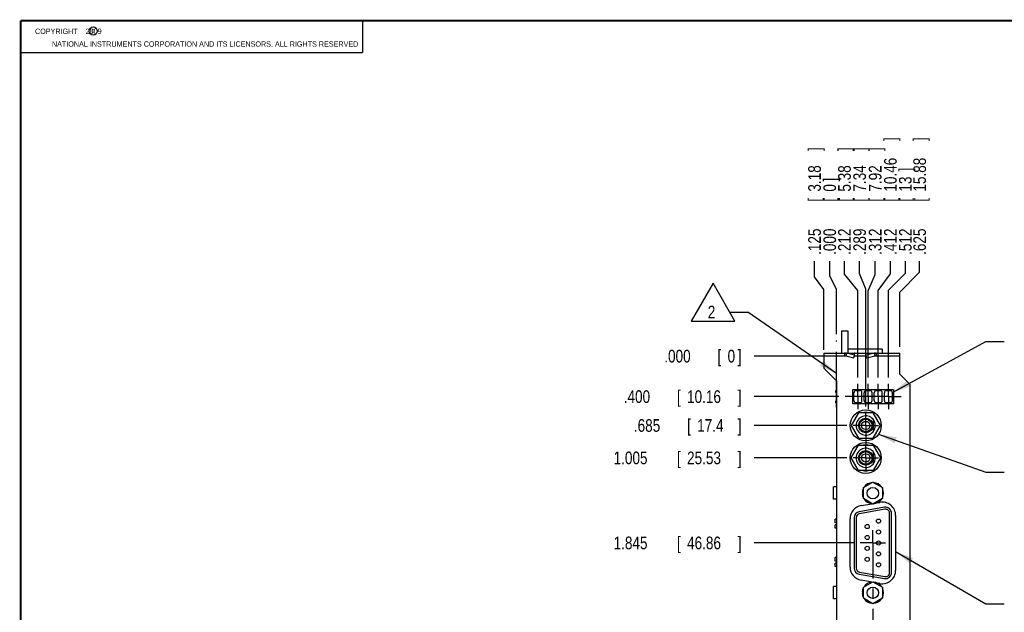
# Model space of a CAD drawing. Header units: inches. Extents: x 0.2 to 16.8, y 0.1 to 10.8.
# Tile 2 of 10: x 0.2 to 10, y 4.9 to 10.8. Entities that reach past the tile are written whole.
import ezdxf

# ---------------------------------------------------------------- set-up
doc = ezdxf.new("R2010")
doc.units = ezdxf.units.IN
doc.header["$LTSCALE"] = 0.935
doc.header["$MEASUREMENT"] = 0
doc.linetypes.add('CENTER', pattern=[0.6, 0.375, -0.075, 0.075, -0.075])
doc.layers.get('0').update_dxf_attribs({"linetype": 'CONTINUOUS'})
for name, color, linetype in [('DEFAULT_1', 7, 'CENTER'), ('DETAIL', 7, 'CONTINUOUS'), ('DIMENSIONS', 7, 'CONTINUOUS')]:
    doc.layers.add(name, color=color, linetype=linetype)
doc.styles.get("Standard").update_dxf_attribs({"font": 'txt', "width": 0.8})
doc.dimstyles.new('DIMSTYLE_1', dxfattribs={"dimtxt": 0.125, "dimasz": 0.18, "dimexe": 0.18, "dimexo": 0.0625, "dimgap": 0.09, "dimtad": 0, "dimtih": 1, "dimtoh": 1, "dimdec": 3, "dimzin": 4, "dimdsep": 46, "dimtxsty": 'STANDARD', "dimblk": '_FILLED', "dimblk1": '_FILLED', "dimblk2": '_FILLED', "dimcen": 0.09, "dimadec": 0, "dimazin": 0, "dimtp": 0.01, "dimtm": 0.01, "dimtfac": 1, "dimtdec": 3, "dimtofl": 0, "dimtmove": 0, "dimatfit": 3, "dimldrblk": '_FILLED', "dimfxl": 1, "dimtolj": 1, "dimtzin": 4, "dimarcsym": 0})

# ---------------------------------------------------------------- blocks, each defined once
blk = doc.blocks.new('*D0')
at = {"layer": 'DIMENSIONS', "color": 2, "linetype": 'CONTINUOUS'}
blk.add_line((8.4777, 2.72), (7.4897, 2.72), dxfattribs=at)
at = {"layer": 'DIMENSIONS', "color": 2, "linetype": 'CONTINUOUS', "width": 0.8}
for s, p in [('4.725', (6.0022, 2.6575)), ('[', (6.6272, 2.6575)), ('120.02', (6.7272, 2.6575)), (']', (7.3272, 2.6575))]:
    blk.add_text(s, height=0.125, dxfattribs=at).set_placement(p)
blk = doc.blocks.new('_FILLED')
at = {"color": 0, "linetype": 'BYBLOCK'}
blk.add_solid([(0, 0), (-1, 0.174), (-1, -0.174)], dxfattribs=at)
blk = doc.blocks.new('*D1')
at = {"layer": 'DIMENSIONS', "color": 2, "linetype": 'CONTINUOUS'}
blk.add_line((8.1947, 7.4451), (7.4897, 7.4451), dxfattribs=at)
at = {"layer": 'DIMENSIONS', "color": 2, "linetype": 'CONTINUOUS', "width": 0.8}
for s, p in [('.000', (6.6022, 7.3826)), ('[', (7.1272, 7.3826)), ('0', (7.2272, 7.3826)), (']', (7.3272, 7.3826))]:
    blk.add_text(s, height=0.125, dxfattribs=at).set_placement(p)
blk = doc.blocks.new('*D2')
at = {"layer": 'DIMENSIONS', "color": 2, "linetype": 'CONTINUOUS'}
for p, q in [((8.0855, 8.227), (8.0855, 8.3826)), ((8.1772, 8.1042), (8.0855, 8.227)), ((8.1772, 7.5076), (8.1772, 8.1042))]:
    blk.add_line(p, q, dxfattribs=at)
at = {"layer": 'DIMENSIONS', "color": 2, "linetype": 'CONTINUOUS', "width": 0.8}
for s, p in [(']', (8.148, 9.4701)), ('3.18', (8.148, 9.0701)), ('[', (8.148, 8.9701)), ('.125', (8.148, 8.4451))]:
    blk.add_text(s, height=0.125, rotation=90, dxfattribs=at).set_placement(p)
blk = doc.blocks.new('*D3')
at = {"layer": 'DIMENSIONS', "color": 2, "linetype": 'CONTINUOUS'}
for p, q in [((8.2351, 8.2385), (8.2351, 8.3826)), ((8.3022, 8.1042), (8.2351, 8.2385)), ((8.3022, 7.6626), (8.3022, 8.1042))]:
    blk.add_line(p, q, dxfattribs=at)
at = {"layer": 'DIMENSIONS', "color": 2, "linetype": 'CONTINUOUS', "width": 0.8}
for s, p in [(']', (8.2976, 9.1701)), ('0', (8.2976, 9.0701)), ('[', (8.2976, 8.9701)), ('.000', (8.2976, 8.4451))]:
    blk.add_text(s, height=0.125, rotation=90, dxfattribs=at).set_placement(p)
blk = doc.blocks.new('*D6')
at = {"layer": 'DIMENSIONS', "color": 2, "linetype": 'CONTINUOUS'}
for p, q in [((8.3809, 8.2538), (8.3809, 8.3826)), ((8.5142, 8.0927), (8.3809, 8.2538)), ((8.5142, 7.2327), (8.5142, 8.0927))]:
    blk.add_line(p, q, dxfattribs=at)
at = {"layer": 'DIMENSIONS', "color": 2, "linetype": 'CONTINUOUS', "width": 0.8}
for s, p in [(']', (8.4434, 9.4701)), ('5.38', (8.4434, 9.0701)), ('[', (8.4434, 8.9701)), ('.212', (8.4434, 8.4451))]:
    blk.add_text(s, height=0.125, rotation=90, dxfattribs=at).set_placement(p)
blk = doc.blocks.new('*D7')
at = {"layer": 'DIMENSIONS', "color": 2, "linetype": 'CONTINUOUS'}
for p, q in [((8.684, 8.25), (8.684, 8.3826)), ((8.6142, 8.0889), (8.684, 8.25)), ((8.6142, 7.2327), (8.6142, 8.0889))]:
    blk.add_line(p, q, dxfattribs=at)
at = {"layer": 'DIMENSIONS', "color": 2, "linetype": 'CONTINUOUS', "width": 0.8}
for s, p in [(']', (8.7465, 9.4701)), ('7.92', (8.7465, 9.0701)), ('[', (8.7465, 8.9701)), ('.312', (8.7465, 8.4451))]:
    blk.add_text(s, height=0.125, rotation=90, dxfattribs=at).set_placement(p)
blk = doc.blocks.new('*D8')
at = {"layer": 'DIMENSIONS', "color": 2, "linetype": 'CONTINUOUS'}
for p, q in [((8.8337, 8.2577), (8.8337, 8.3826)), ((8.7142, 8.0927), (8.8337, 8.2577)), ((8.7142, 7.2327), (8.7142, 8.0927))]:
    blk.add_line(p, q, dxfattribs=at)
at = {"layer": 'DIMENSIONS', "color": 2, "linetype": 'CONTINUOUS', "width": 0.8}
for s, p in [(']', (8.8962, 9.5701)), ('10.46', (8.8962, 9.0701)), ('[', (8.8962, 8.9701)), ('.412', (8.8962, 8.4451))]:
    blk.add_text(s, height=0.125, rotation=90, dxfattribs=at).set_placement(p)
blk = doc.blocks.new('*D9')
at = {"layer": 'DIMENSIONS', "color": 2, "linetype": 'CONTINUOUS'}
for p, q in [((8.9817, 8.2654), (8.9817, 8.3826)), ((8.8142, 8.0965), (8.9817, 8.2654)), ((8.8142, 7.2327), (8.8142, 8.0965))]:
    blk.add_line(p, q, dxfattribs=at)
at = {"layer": 'DIMENSIONS', "color": 2, "linetype": 'CONTINUOUS', "width": 0.8}
for s, p in [(']', (9.0442, 9.2701)), ('13', (9.0442, 9.0701)), ('[', (9.0442, 8.9701)), ('.512', (9.0442, 8.4451))]:
    blk.add_text(s, height=0.125, rotation=90, dxfattribs=at).set_placement(p)
blk = doc.blocks.new('*D10')
at = {"layer": 'DIMENSIONS', "color": 2, "linetype": 'CONTINUOUS'}
for p, q in [((8.5306, 8.2615), (8.5306, 8.3826)), ((8.5912, 8.108), (8.5306, 8.2615)), ((8.5912, 6.9477), (8.5912, 8.108))]:
    blk.add_line(p, q, dxfattribs=at)
at = {"layer": 'DIMENSIONS', "color": 2, "linetype": 'CONTINUOUS', "width": 0.8}
for s, p in [(']', (8.5931, 9.4701)), ('7.34', (8.5931, 9.0701)), ('[', (8.5931, 8.9701)), ('.289', (8.5931, 8.4451))]:
    blk.add_text(s, height=0.125, rotation=90, dxfattribs=at).set_placement(p)
blk = doc.blocks.new('*D11')
at = {"layer": 'DIMENSIONS', "color": 2, "linetype": 'CONTINUOUS'}
for p, q in [((9.1229, 8.2748), (9.1229, 8.3826)), ((8.9272, 8.0783), (9.1229, 8.2748)), ((8.9272, 7.5376), (8.9272, 8.0783))]:
    blk.add_line(p, q, dxfattribs=at)
at = {"layer": 'DIMENSIONS', "color": 2, "linetype": 'CONTINUOUS', "width": 0.8}
for s, p in [(']', (9.1854, 9.5701)), ('15.88', (9.1854, 9.0701)), ('[', (9.1854, 8.9701)), ('.625', (9.1854, 8.4451))]:
    blk.add_text(s, height=0.125, rotation=90, dxfattribs=at).set_placement(p)
blk = doc.blocks.new('*D16')
at = {"layer": 'DIMENSIONS', "color": 2, "linetype": 'CONTINUOUS'}
blk.add_line((8.3266, 7.0451), (7.4897, 7.0451), dxfattribs=at)
at = {"layer": 'DIMENSIONS', "color": 2, "linetype": 'CONTINUOUS', "width": 0.8}
for s, p in [('.400', (6.2022, 6.9826)), ('[', (6.7272, 6.9826)), ('10.16', (6.8272, 6.9826)), (']', (7.3272, 6.9826))]:
    blk.add_text(s, height=0.125, dxfattribs=at).set_placement(p)
blk = doc.blocks.new('*D17')
at = {"layer": 'DIMENSIONS', "color": 2, "linetype": 'CONTINUOUS'}
blk.add_line((8.4036, 6.7601), (7.4897, 6.7601), dxfattribs=at)
at = {"layer": 'DIMENSIONS', "color": 2, "linetype": 'CONTINUOUS', "width": 0.8}
for s, p in [('.685', (6.3022, 6.6976)), ('[', (6.8272, 6.6976)), ('17.4', (6.9272, 6.6976)), (']', (7.3272, 6.6976))]:
    blk.add_text(s, height=0.125, dxfattribs=at).set_placement(p)
blk = doc.blocks.new('*D18')
at = {"layer": 'DIMENSIONS', "color": 2, "linetype": 'CONTINUOUS'}
blk.add_line((8.4036, 6.4401), (7.4897, 6.4401), dxfattribs=at)
at = {"layer": 'DIMENSIONS', "color": 2, "linetype": 'CONTINUOUS', "width": 0.8}
for s, p in [('[', (6.7272, 6.3776)), (']', (7.3272, 6.3776)), ('1.005', (6.1022, 6.3776)), ('25.53', (6.8272, 6.3776))]:
    blk.add_text(s, height=0.125, dxfattribs=at).set_placement(p)
blk = doc.blocks.new('*D19')
at = {"layer": 'DIMENSIONS', "color": 2, "linetype": 'CONTINUOUS'}
blk.add_line((8.4736, 5.6001), (7.4897, 5.6001), dxfattribs=at)
at = {"layer": 'DIMENSIONS', "color": 2, "linetype": 'CONTINUOUS', "width": 0.8}
for s, p in [('1.845', (6.1022, 5.5376)), ('[', (6.7272, 5.5376)), ('46.86', (6.8272, 5.5376)), (']', (7.3272, 5.5376))]:
    blk.add_text(s, height=0.125, dxfattribs=at).set_placement(p)
blk = doc.blocks.new('*D20')
at = {"layer": 'DIMENSIONS', "color": 2, "linetype": 'CONTINUOUS'}
blk.add_line((8.4736, 4.2301), (7.4897, 4.2301), dxfattribs=at)
at = {"layer": 'DIMENSIONS', "color": 2, "linetype": 'CONTINUOUS', "width": 0.8}
for s, p in [('3.215', (6.1022, 4.1676)), ('[', (6.7272, 4.1676)), ('81.66', (6.8272, 4.1676)), (']', (7.3272, 4.1676))]:
    blk.add_text(s, height=0.125, dxfattribs=at).set_placement(p)
blk = doc.blocks.new('*D21')
at = {"layer": 'DIMENSIONS', "color": 2, "linetype": 'CONTINUOUS'}
blk.add_line((8.4786, 3.2321), (7.4897, 3.2321), dxfattribs=at)
at = {"layer": 'DIMENSIONS', "color": 2, "linetype": 'CONTINUOUS', "width": 0.8}
for s, p in [('[', (6.6272, 3.1696)), (']', (7.3272, 3.1696)), ('4.213', (6.0022, 3.1696)), ('107.01', (6.7272, 3.1696))]:
    blk.add_text(s, height=0.125, dxfattribs=at).set_placement(p)
blk = doc.blocks.new('FLAG_TRIANGLE_BL3', base_point=(7.5846, 7.7187))
at = {"layer": 'DETAIL', "color": 2, "linetype": 'CONTINUOUS'}
for p, q in [((7.0833, 8.1645), (6.867, 7.7899)), ((7.2996, 7.7899), (7.0833, 8.1645)), ((7.2472, 7.8807), (7.4272, 7.8807)), ((8.3022, 7.2728), (7.4272, 7.8807)), ((6.867, 7.7899), (7.2996, 7.7899))]:
    blk.add_line(p, q, dxfattribs=at)
blk.add_solid([(8.1366, 7.3499), (8.3022, 7.2728), (8.1722, 7.4012)], dxfattribs=at)
at = {"layer": 'DETAIL', "color": 2, "linetype": 'CONTINUOUS', "width": 0.8}
blk.add_text('2', height=0.125, dxfattribs=at).set_placement((7.0316, 7.8182))

msp = doc.modelspace()

# ---------------------------------------------------------------- linework, layer by layer
at = {"color": 2, "linetype": 'CONTINUOUS'}
for p, q in [((0.25, 10.7586), (3.625, 10.7586)), ((0.25, 10.7586), (0.25, 10.4456)), ((3.625, 10.7586), (3.625, 10.4456)), ((0.25, 10.4456), (3.625, 10.4456))]:
    msp.add_line(p, q, dxfattribs=at)
at = {"color": 7, "linetype": 'CONTINUOUS'}
for p, q in [((8.3522, 7.6951), (8.3522, 7.4751)), ((8.3522, 7.6951), (8.4142, 7.6951)), ((8.4142, 7.6951), (8.4142, 7.4751)), ((8.7542, 7.5151), (8.4142, 7.5151)), ((8.7542, 7.5151), (8.7542, 7.4751)), ((8.1772, 7.4751), (8.1772, 7.3271)), ((8.1772, 7.4751), (8.9272, 7.4751)), ((8.3819, 7.4451), (8.1772, 7.4451)), ((8.3819, 7.4751), (8.3819, 7.4451)), ((8.3999, 7.4729), (8.3932, 7.4439)), ((8.4729, 7.4255), (8.3932, 7.4439)), ((8.4796, 7.4545), (8.3999, 7.4729)), ((8.4729, 7.4255), (8.4796, 7.4545)), ((8.597, 7.4451), (8.4774, 7.4451)), ((8.4796, 7.4545), (8.4817, 7.4729)), ((8.5948, 7.4545), (8.5927, 7.4729)), ((8.6745, 7.4729), (8.5948, 7.4545)), ((8.6016, 7.4255), (8.5948, 7.4545)), ((8.6813, 7.4439), (8.6016, 7.4255)), ((8.6745, 7.4729), (8.6813, 7.4439)), ((8.6925, 7.4751), (8.6925, 7.4451)), ((8.9272, 7.4451), (8.6925, 7.4451)), ((8.9272, 7.2681), (8.9272, 7.4751)), ((8.3052, 7.1991), (8.1772, 7.3271)), ((8.3052, 3.1162), (8.3052, 7.1991)), ((8.9272, 7.2681), (9.0272, 7.1681)), ((8.2962, 7.0851), (8.2962, 7.1051)), ((8.3052, 7.1051), (8.2962, 7.1051)), ((8.3022, 7.1126), (8.3022, 7.1376)), ((8.3052, 7.1376), (8.3022, 7.1376)), ((8.3052, 7.1126), (8.3022, 7.1126)), ((8.4642, 6.9731), (8.4642, 7.1171)), ((8.4642, 7.1171), (8.8642, 7.1171)), ((8.4947, 7.1041), (8.5337, 7.1041)), ((8.5947, 7.1041), (8.6337, 7.1041)), ((8.6947, 7.1041), (8.7337, 7.1041)), ((8.7947, 7.1041), (8.8337, 7.1041)), ((8.8642, 7.1171), (8.8642, 6.9731)), ((9.0272, 7.1681), (9.0272, 3.1162)), ((8.3052, 7.0851), (8.2962, 7.0851)), ((8.2962, 6.9851), (8.2962, 7.0051)), ((8.3052, 7.0051), (8.2962, 7.0051)), ((8.3022, 7.0126), (8.3022, 7.0376)), ((8.3052, 7.0376), (8.3022, 7.0376)), ((8.3052, 7.0126), (8.3022, 7.0126)), ((8.4747, 7.0061), (8.4747, 7.0841)), ((8.5537, 7.0061), (8.5537, 7.0841)), ((8.5747, 7.0061), (8.5747, 7.0841)), ((8.6537, 7.0061), (8.6537, 7.0841)), ((8.6747, 7.0061), (8.6747, 7.0841)), ((8.7537, 7.0061), (8.7537, 7.0841)), ((8.7747, 7.0061), (8.7747, 7.0841)), ((8.8537, 7.0061), (8.8537, 7.0841)), ((8.3052, 6.9851), (8.2962, 6.9851)), ((8.8642, 6.9731), (8.4642, 6.9731)), ((8.4947, 6.9861), (8.5337, 6.9861)), ((8.5947, 6.9861), (8.6337, 6.9861)), ((8.6947, 6.9861), (8.7337, 6.9861)), ((8.7947, 6.9861), (8.8337, 6.9861)), ((8.3042, 6.8401), (8.3042, 6.8801)), ((8.3052, 6.8801), (8.3042, 6.8801)), ((8.3052, 6.8401), (8.3042, 6.8401)), ((8.519, 6.8851), (8.4469, 6.7601)), ((8.4851, 6.8308), (8.4867, 6.8292)), ((8.6634, 6.8851), (8.519, 6.8851)), ((8.6627, 6.8226), (8.6627, 6.6975)), ((8.7355, 6.7601), (8.6634, 6.8851)), ((8.6957, 6.8292), (8.6973, 6.8308)), ((8.4469, 6.7601), (8.519, 6.6351)), ((8.6634, 6.6351), (8.7355, 6.7601)), ((8.3042, 6.6401), (8.3042, 6.6801)), ((8.3052, 6.6801), (8.3042, 6.6801)), ((8.3052, 6.6401), (8.3042, 6.6401)), ((8.4867, 6.691), (8.4851, 6.6894)), ((8.519, 6.6351), (8.6634, 6.6351)), ((8.6973, 6.6894), (8.6957, 6.691)), ((8.3042, 6.5201), (8.3042, 6.5601)), ((8.3052, 6.5601), (8.3042, 6.5601)), ((8.3052, 6.5201), (8.3042, 6.5201)), ((8.4469, 6.4401), (8.519, 6.5651)), ((8.519, 6.5651), (8.6634, 6.5651)), ((8.6634, 6.5651), (8.7355, 6.4401)), ((8.519, 6.3151), (8.4469, 6.4401)), ((8.4851, 6.5108), (8.4867, 6.5092)), ((8.6627, 6.5026), (8.6627, 6.3775)), ((8.7355, 6.4401), (8.6634, 6.3151)), ((8.6957, 6.5092), (8.6973, 6.5108)), ((8.3042, 6.3201), (8.3042, 6.3601)), ((8.3052, 6.3601), (8.3042, 6.3601)), ((8.3052, 6.3201), (8.3042, 6.3201)), ((8.4867, 6.371), (8.4851, 6.3694)), ((8.6973, 6.3694), (8.6957, 6.371)), ((8.6634, 6.3151), (8.519, 6.3151)), ((8.2741, 6.0311), (8.2741, 6.1528)), ((8.3052, 6.1528), (8.2741, 6.1528)), ((8.5675, 6.1461), (8.6612, 6.2002)), ((8.5675, 6.0378), (8.5675, 6.1461)), ((8.6612, 6.2002), (8.755, 6.1461)), ((8.755, 6.1461), (8.755, 6.0378)), ((8.3052, 6.0311), (8.2741, 6.0311)), ((8.557, 6.0997), (8.5675, 6.0997)), ((8.5675, 6.0842), (8.557, 6.0842)), ((8.6612, 5.9837), (8.5675, 6.0378)), ((8.755, 6.0378), (8.6612, 5.9837)), ((8.7762, 5.9519), (8.5258, 5.9077)), ((8.7796, 5.9325), (8.5292, 5.8883)), ((8.5453, 5.9682), (8.6546, 5.9875)), ((8.7024, 5.9959), (8.7313, 6.001)), ((8.2892, 5.7985), (8.2892, 5.8335)), ((8.3052, 5.8335), (8.2892, 5.8335)), ((8.4362, 5.3618), (8.4362, 5.8382)), ((8.477, 5.8495), (8.477, 5.3504)), ((8.4966, 5.8495), (8.4966, 5.3504)), ((8.8258, 5.3063), (8.8258, 5.8937)), ((8.8455, 5.3063), (8.8455, 5.8937)), ((8.8862, 5.871), (8.8862, 5.329)), ((8.3052, 5.7985), (8.2892, 5.7985)), ((8.2892, 5.7445), (8.2892, 5.7795)), ((8.3052, 5.7795), (8.2892, 5.7795)), ((8.3052, 5.7445), (8.2892, 5.7445)), ((8.2892, 5.4205), (8.2892, 5.4555)), ((8.3052, 5.4555), (8.2892, 5.4555)), ((8.3052, 5.4205), (8.2892, 5.4205)), ((8.2892, 5.3665), (8.2892, 5.4015)), ((8.3052, 5.4015), (8.2892, 5.4015)), ((8.3052, 5.3665), (8.2892, 5.3665)), ((8.5258, 5.2923), (8.7762, 5.2481)), ((8.5292, 5.3117), (8.7796, 5.2675)), ((8.2741, 5.0472), (8.2741, 5.1689)), ((8.3052, 5.1689), (8.2741, 5.1689)), ((8.6546, 5.2125), (8.5453, 5.2318)), ((8.5675, 5.1622), (8.6612, 5.2163)), ((8.5675, 5.0539), (8.5675, 5.1622)), ((8.6612, 5.2163), (8.755, 5.1622)), ((8.7313, 5.199), (8.7024, 5.2041)), ((8.755, 5.1622), (8.755, 5.0539)), ((8.557, 5.1158), (8.5675, 5.1158)), ((8.5675, 5.1003), (8.557, 5.1003)), ((8.6612, 4.9998), (8.5675, 5.0539)), ((8.755, 5.0539), (8.6612, 4.9998)), ((8.3052, 5.0472), (8.2741, 5.0472))]:
    msp.add_line(p, q, dxfattribs=at)
at = {"color": 7, "linetype": 'CONTINUOUS', "const_width": 0.02}
for points in [[(0.25, 10.7586), (0.25, 0.2586)], [(16.75, 10.7586), (0.25, 10.7586)]]:
    msp.add_lwpolyline(points, dxfattribs=at)
at = {"color": 2, "linetype": 'CONTINUOUS'}
msp.add_circle((0.9659, 10.6562), 0.0403, dxfattribs=at)
at = {"color": 7, "linetype": 'CONTINUOUS'}
for centre, radius in [((8.5912, 6.7601), 0.153), ((8.5912, 6.7601), 0.0715), ((8.5912, 6.7601), 0.0625), ((8.5912, 6.7601), 0.041), ((8.5912, 6.4401), 0.153), ((8.5912, 6.4401), 0.0715), ((8.5912, 6.4401), 0.0625), ((8.5912, 6.4401), 0.041), ((8.6612, 6.0919), 0.056), ((8.7171, 5.8157), 0.0205), ((8.6053, 5.7618), 0.0205), ((8.6053, 5.6539), 0.0205), ((8.7171, 5.7079), 0.0205), ((8.6053, 5.5461), 0.0205), ((8.7171, 5.6), 0.0205), ((8.6053, 5.4382), 0.0205), ((8.7171, 5.4921), 0.0205), ((8.7171, 5.3842), 0.0205), ((8.6612, 5.1081), 0.056)]:
    msp.add_circle(centre, radius, dxfattribs=at)
for centre, radius, start, end in [((8.4947, 7.0841), 0.02, 90, 180), ((8.5337, 7.0841), 0.02, 0, 90), ((8.5947, 7.0841), 0.02, 90, 180), ((8.6337, 7.0841), 0.02, 0, 90), ((8.6947, 7.0841), 0.02, 90, 180), ((8.7337, 7.0841), 0.02, 0, 90), ((8.7947, 7.0841), 0.02, 90, 180), ((8.8337, 7.0841), 0.02, 0, 90), ((8.4947, 7.0061), 0.02, 180, 270), ((8.5337, 7.0061), 0.02, 270, 360), ((8.5947, 7.0061), 0.02, 180, 270), ((8.6337, 7.0061), 0.02, 270, 360), ((8.6947, 7.0061), 0.02, 180, 270), ((8.7337, 7.0061), 0.02, 270, 360), ((8.7947, 7.0061), 0.02, 180, 270), ((8.8337, 7.0061), 0.02, 270, 360), ((8.5912, 6.7601), 0.1275, 138.63512, 146.3236), ((8.5912, 6.7601), 0.095, 41.18115, 318.81885), ((8.5912, 6.7601), 0.1275, 78.66234, 101.33766), ((8.5912, 6.7601), 0.094, 319.5205, 40.4795), ((8.5912, 6.7601), 0.1275, 33.6764, 41.36488), ((8.5912, 6.7601), 0.1275, 213.6764, 221.36488), ((8.5912, 6.7601), 0.1275, 258.66234, 281.33766), ((8.5912, 6.7601), 0.1275, 318.63512, 326.3236), ((8.5912, 6.4401), 0.1275, 138.63512, 146.3236), ((8.5912, 6.4401), 0.095, 41.18115, 318.81885), ((8.5912, 6.4401), 0.1275, 78.66234, 101.33766), ((8.5912, 6.4401), 0.1275, 33.6764, 41.36488), ((8.5912, 6.4401), 0.094, 319.5205, 40.4795), ((8.5912, 6.4401), 0.1275, 213.6764, 221.36488), ((8.5912, 6.4401), 0.1275, 318.63512, 326.3236), ((8.5912, 6.4401), 0.1275, 258.66234, 281.33766), ((8.6612, 6.0919), 0.1045, 153.78324, 175.74689), ((8.6612, 6.0919), 0.1045, 93.78324, 146.21676), ((8.6612, 6.0919), 0.1045, 33.78324, 86.21676), ((8.6612, 6.0919), 0.1045, 333.78324, 26.21676), ((8.6612, 6.0919), 0.1045, 184.25311, 206.21676), ((8.6612, 6.0919), 0.1045, 213.78324, 266.21676), ((8.6612, 6.0919), 0.1045, 273.78324, 326.21676), ((8.5682, 5.8382), 0.132, 100, 180), ((8.7542, 5.871), 0.132, 0, 100), ((8.7864, 5.8937), 0.0591, 0, 100), ((8.7864, 5.8937), 0.0394, 0, 100), ((8.536, 5.8495), 0.0591, 100, 180), ((8.536, 5.8495), 0.0394, 100, 180), ((8.5682, 5.3618), 0.132, 180, 260), ((8.536, 5.3504), 0.0591, 180, 260), ((8.536, 5.3504), 0.0394, 180, 260), ((8.7542, 5.329), 0.132, 260, 360), ((8.7864, 5.3063), 0.0591, 260, 360), ((8.7864, 5.3063), 0.0394, 260, 360), ((8.6612, 5.1081), 0.1045, 153.78324, 175.74689), ((8.6612, 5.1081), 0.1045, 93.78324, 146.21676), ((8.6612, 5.1081), 0.1045, 33.78324, 86.21676), ((8.6612, 5.1081), 0.1045, 333.78324, 26.21676), ((8.6612, 5.1081), 0.1045, 184.25311, 206.21676), ((8.6612, 5.1081), 0.1045, 213.78324, 266.21676), ((8.6612, 5.1081), 0.1045, 273.78324, 326.21676)]:
    msp.add_arc(centre, radius, start, end, dxfattribs=at)
for points, knots in [([(8.3999, 7.4729), (8.3984, 7.4732), (8.3955, 7.4739), (8.391, 7.4746), (8.3865, 7.475), (8.3835, 7.4751), (8.3819, 7.4751)], [0, 0, 0, 0, 0.250254, 0.500284, 0.75017, 1, 1, 1, 1]), ([(8.3932, 7.4439), (8.3919, 7.4441), (8.3895, 7.4446), (8.3857, 7.445), (8.3832, 7.4451), (8.3819, 7.4451)], [0, 0, 0, 0, 0.333135, 0.666509, 1, 1, 1, 1]), ([(8.4817, 7.4729), (8.4814, 7.4732), (8.4807, 7.4738), (8.4796, 7.4745), (8.4784, 7.475), (8.4776, 7.4751), (8.4772, 7.4751)], [0, 0, 0, 0, 0.280249, 0.535545, 0.772621, 1, 1, 1, 1]), ([(8.5927, 7.4729), (8.5931, 7.4732), (8.5937, 7.4738), (8.5949, 7.4745), (8.596, 7.475), (8.5968, 7.4751), (8.5972, 7.4751)], [0, 0, 0, 0, 0.280249, 0.535545, 0.772621, 1, 1, 1, 1]), ([(8.6925, 7.4751), (8.691, 7.4751), (8.6879, 7.475), (8.6834, 7.4746), (8.679, 7.4739), (8.676, 7.4732), (8.6745, 7.4729)], [0, 0, 0, 0, 0.24983, 0.499716, 0.749746, 1, 1, 1, 1]), ([(8.6925, 7.4451), (8.6912, 7.4451), (8.6887, 7.445), (8.685, 7.4446), (8.6825, 7.4441), (8.6813, 7.4439)], [0, 0, 0, 0, 0.333491, 0.666865, 1, 1, 1, 1]), ([(8.6577, 6.7601), (8.6577, 6.7616), (8.6576, 6.7645), (8.6572, 6.769), (8.6564, 6.7734), (8.6554, 6.7777), (8.6541, 6.7819), (8.6525, 6.7861), (8.6506, 6.7901), (8.6485, 6.794), (8.6461, 6.7978), (8.6434, 6.8013), (8.6406, 6.8047), (8.6375, 6.8079), (8.6342, 6.8109), (8.6307, 6.8137), (8.627, 6.8162), (8.6232, 6.8185), (8.6192, 6.8205), (8.6151, 6.8222), (8.6109, 6.8237), (8.6066, 6.8248), (8.6023, 6.8257), (8.5979, 6.8263), (8.5934, 6.8266), (8.589, 6.8266), (8.5845, 6.8263), (8.5801, 6.8257), (8.5758, 6.8248), (8.5715, 6.8237), (8.5673, 6.8222), (8.5632, 6.8205), (8.5592, 6.8185), (8.5554, 6.8162), (8.5517, 6.8137), (8.5482, 6.8109), (8.5449, 6.8079), (8.5419, 6.8047), (8.539, 6.8013), (8.5363, 6.7978), (8.5339, 6.794), (8.5318, 6.7901), (8.5299, 6.7861), (8.5283, 6.7819), (8.527, 6.7777), (8.526, 6.7734), (8.5253, 6.769), (8.5248, 6.7645), (8.5247, 6.7616), (8.5247, 6.7601)], [0, 0, 0, 0, 0.021268, 0.042557, 0.06382, 0.085096, 0.106386, 0.127646, 0.148926, 0.170216, 0.191476, 0.212757, 0.234048, 0.255307, 0.276589, 0.297879, 0.319138, 0.340421, 0.36171, 0.382968, 0.404253, 0.42554, 0.446799, 0.468084, 0.489371, 0.510629, 0.531916, 0.553202, 0.57446, 0.595748, 0.617033, 0.638291, 0.659579, 0.680863, 0.702122, 0.723411, 0.744693, 0.765953, 0.787243, 0.808524, 0.829784, 0.851075, 0.872354, 0.893615, 0.914905, 0.93618, 0.957443, 0.978732, 1, 1, 1, 1]), ([(8.5247, 6.7601), (8.5247, 6.7586), (8.5248, 6.7557), (8.5253, 6.7512), (8.526, 6.7468), (8.527, 6.7425), (8.5283, 6.7383), (8.5299, 6.7341), (8.5318, 6.7301), (8.5339, 6.7262), (8.5363, 6.7224), (8.539, 6.7189), (8.5419, 6.7155), (8.5449, 6.7123), (8.5482, 6.7093), (8.5517, 6.7065), (8.5554, 6.704), (8.5592, 6.7017), (8.5632, 6.6997), (8.5673, 6.698), (8.5715, 6.6965), (8.5758, 6.6954), (8.5801, 6.6945), (8.5845, 6.6939), (8.589, 6.6936), (8.5934, 6.6936), (8.5979, 6.6939), (8.6023, 6.6945), (8.6066, 6.6954), (8.6109, 6.6965), (8.6151, 6.698), (8.6192, 6.6997), (8.6232, 6.7017), (8.627, 6.704), (8.6307, 6.7065), (8.6342, 6.7093), (8.6375, 6.7123), (8.6406, 6.7155), (8.6434, 6.7189), (8.6461, 6.7224), (8.6485, 6.7262), (8.6506, 6.7301), (8.6525, 6.7341), (8.6541, 6.7383), (8.6554, 6.7425), (8.6564, 6.7468), (8.6572, 6.7512), (8.6576, 6.7557), (8.6577, 6.7586), (8.6577, 6.7601)], [0, 0, 0, 0, 0.021268, 0.042557, 0.06382, 0.085096, 0.106386, 0.127646, 0.148926, 0.170216, 0.191476, 0.212757, 0.234048, 0.255307, 0.276589, 0.297879, 0.319138, 0.340421, 0.36171, 0.382968, 0.404253, 0.42554, 0.446799, 0.468084, 0.489371, 0.510629, 0.531916, 0.553202, 0.57446, 0.595748, 0.617033, 0.638291, 0.659579, 0.680863, 0.702122, 0.723411, 0.744693, 0.765953, 0.787243, 0.808524, 0.829784, 0.851075, 0.872354, 0.893615, 0.914905, 0.93618, 0.957443, 0.978732, 1, 1, 1, 1]), ([(8.6577, 6.4401), (8.6577, 6.4416), (8.6576, 6.4445), (8.6572, 6.449), (8.6564, 6.4534), (8.6554, 6.4577), (8.6541, 6.4619), (8.6525, 6.4661), (8.6506, 6.4701), (8.6485, 6.474), (8.6461, 6.4778), (8.6434, 6.4813), (8.6406, 6.4847), (8.6375, 6.4879), (8.6342, 6.4909), (8.6307, 6.4937), (8.627, 6.4962), (8.6232, 6.4985), (8.6192, 6.5005), (8.6151, 6.5022), (8.6109, 6.5037), (8.6066, 6.5048), (8.6023, 6.5057), (8.5979, 6.5063), (8.5934, 6.5066), (8.589, 6.5066), (8.5845, 6.5063), (8.5801, 6.5057), (8.5758, 6.5048), (8.5715, 6.5037), (8.5673, 6.5022), (8.5632, 6.5005), (8.5592, 6.4985), (8.5554, 6.4962), (8.5517, 6.4937), (8.5482, 6.4909), (8.5449, 6.4879), (8.5419, 6.4847), (8.539, 6.4813), (8.5363, 6.4778), (8.5339, 6.474), (8.5318, 6.4701), (8.5299, 6.4661), (8.5283, 6.4619), (8.527, 6.4577), (8.526, 6.4534), (8.5253, 6.449), (8.5248, 6.4445), (8.5247, 6.4416), (8.5247, 6.4401)], [0, 0, 0, 0, 0.021268, 0.042557, 0.06382, 0.085096, 0.106386, 0.127646, 0.148926, 0.170216, 0.191476, 0.212757, 0.234048, 0.255307, 0.276589, 0.297879, 0.319138, 0.340421, 0.36171, 0.382968, 0.404253, 0.42554, 0.446799, 0.468084, 0.489371, 0.510629, 0.531916, 0.553202, 0.57446, 0.595748, 0.617033, 0.638291, 0.659579, 0.680863, 0.702122, 0.723411, 0.744693, 0.765953, 0.787243, 0.808524, 0.829784, 0.851075, 0.872354, 0.893615, 0.914905, 0.93618, 0.957443, 0.978732, 1, 1, 1, 1]), ([(8.5247, 6.4401), (8.5247, 6.4386), (8.5248, 6.4357), (8.5253, 6.4312), (8.526, 6.4268), (8.527, 6.4225), (8.5283, 6.4183), (8.5299, 6.4141), (8.5318, 6.4101), (8.5339, 6.4062), (8.5363, 6.4024), (8.539, 6.3989), (8.5419, 6.3955), (8.5449, 6.3923), (8.5482, 6.3893), (8.5517, 6.3865), (8.5554, 6.384), (8.5592, 6.3817), (8.5632, 6.3797), (8.5673, 6.378), (8.5715, 6.3765), (8.5758, 6.3754), (8.5801, 6.3745), (8.5845, 6.3739), (8.589, 6.3736), (8.5934, 6.3736), (8.5979, 6.3739), (8.6023, 6.3745), (8.6066, 6.3754), (8.6109, 6.3765), (8.6151, 6.378), (8.6192, 6.3797), (8.6232, 6.3817), (8.627, 6.384), (8.6307, 6.3865), (8.6342, 6.3893), (8.6375, 6.3923), (8.6406, 6.3955), (8.6434, 6.3989), (8.6461, 6.4024), (8.6485, 6.4062), (8.6506, 6.4101), (8.6525, 6.4141), (8.6541, 6.4183), (8.6554, 6.4225), (8.6564, 6.4268), (8.6572, 6.4312), (8.6576, 6.4357), (8.6577, 6.4386), (8.6577, 6.4401)], [0, 0, 0, 0, 0.021268, 0.042557, 0.06382, 0.085096, 0.106386, 0.127646, 0.148926, 0.170216, 0.191476, 0.212757, 0.234048, 0.255307, 0.276589, 0.297879, 0.319138, 0.340421, 0.36171, 0.382968, 0.404253, 0.42554, 0.446799, 0.468084, 0.489371, 0.510629, 0.531916, 0.553202, 0.57446, 0.595748, 0.617033, 0.638291, 0.659579, 0.680863, 0.702122, 0.723411, 0.744693, 0.765953, 0.787243, 0.808524, 0.829784, 0.851075, 0.872354, 0.893615, 0.914905, 0.93618, 0.957443, 0.978732, 1, 1, 1, 1])]:
    msp.add_open_spline(points, degree=3, knots=knots, dxfattribs=at)
at = {"layer": 'DEFAULT_1', "color": 7, "linetype": 'CENTER'}
for p, q in [((8.3022, 7.1376), (8.3022, 7.6001)), ((8.3022, 7.0376), (8.3022, 7.1126)), ((8.5142, 7.0451), (8.5142, 7.1702)), ((8.6142, 7.0451), (8.6142, 7.1702)), ((8.7142, 7.0451), (8.7142, 7.1702)), ((8.8142, 7.0451), (8.8142, 7.1702)), ((8.3022, 6.9418), (8.3022, 7.0126)), ((8.4891, 7.0451), (8.3891, 7.0451)), ((8.5891, 7.0451), (8.4891, 7.0451)), ((8.5142, 7.0451), (8.5142, 6.92)), ((8.6891, 7.0451), (8.5891, 7.0451)), ((8.6142, 7.0451), (8.6142, 6.92)), ((8.8142, 7.0451), (8.6891, 7.0451)), ((8.7142, 7.0451), (8.7142, 6.92)), ((8.8142, 7.0451), (8.8142, 6.92)), ((8.8142, 7.0451), (8.8393, 7.0451)), ((8.8393, 7.0451), (8.9393, 7.0451)), ((8.5912, 6.7601), (8.5912, 6.8852)), ((8.5912, 6.7601), (8.4661, 6.7601)), ((8.5912, 6.7601), (8.5912, 6.5597)), ((8.5912, 6.7601), (8.7163, 6.7601)), ((8.5912, 6.4401), (8.5912, 6.5597)), ((8.5912, 6.4401), (8.4661, 6.4401)), ((8.5912, 6.4401), (8.5912, 6.315)), ((8.5912, 6.4401), (8.7163, 6.4401)), ((8.6612, 5.6001), (8.6612, 5.7252)), ((8.6612, 5.6001), (8.5361, 5.6001)), ((8.6612, 5.6001), (8.6612, 4.3443)), ((8.6612, 5.6001), (8.7863, 5.6001))]:
    msp.add_line(p, q, dxfattribs=at)
at = {"layer": 'DETAIL', "color": 2, "linetype": 'CONTINUOUS'}
for p, q in [((8.8536, 7.0858), (9.7772, 7.5893)), ((9.7772, 7.5893), (9.9572, 7.5893)), ((8.7169, 6.6729), (9.7772, 6.3004)), ((9.7772, 6.3004), (9.9572, 6.3004)), ((8.8862, 5.514), (9.7772, 4.9989)), ((9.7772, 4.9989), (9.9572, 4.9989))]:
    msp.add_line(p, q, dxfattribs=at)
for points in [[(8.9967, 7.1994), (8.8536, 7.0858), (9.0266, 7.1445)], [(8.8971, 6.6427), (8.7169, 6.6729), (8.8764, 6.5838)], [(9.0577, 5.451), (8.8862, 5.514), (9.0264, 5.3969)]]:
    msp.add_solid(points, dxfattribs=at)

# ---------------------------------------------------------------- block references
msp.add_blockref('FLAG_TRIANGLE_BL3', (7.5846, 7.7187), dxfattribs=at)

# ---------------------------------------------------------------- texts
at = {"color": 2, "linetype": 'CONTINUOUS', "width": 0.8}
for s, p in [('c', (0.946, 10.6363)), ('NATIONAL INSTRUMENTS CORPORATION AND ITS LICENSORS. ALL RIGHTS RESERVED', (0.5583, 10.5016))]:
    msp.add_text(s, height=0.053, dxfattribs=at).set_placement(p)
at = {"color": 2, "linetype": 'CONTINUOUS', "insert": (0.3125, 10.6805), "char_height": 0.053, "width": 0.8904, "attachment_point": 1}
msp.add_mtext('    COPYRIGHT    2009', dxfattribs=at)

# ---------------------------------------------------------------- dimensions: what is measured, and where the dimension line sits
at = {"layer": 'DIMENSIONS', "color": 2, "linetype": 'CONTINUOUS'}
for feature_location, offset, origin, picture, middle in [((8.7142092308, 7.2326689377), (0.1194619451, 1.1499), (8.3022092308, 7.1701689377), '*D8', (8.8336711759, 9.0575689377)), ((8.9272092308, 7.5375689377), (0.1956852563, 0.845), (8.3022092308, 7.4750689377), '*D11', (9.1228944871, 9.0575689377)), ((8.1772092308, 7.5075689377), (-0.0917267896, 0.875), (8.3022092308, 7.6000689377), '*D2', (8.0854824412, 9.0075689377)), ((8.5142092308, 7.2326689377), (-0.133288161, 1.1499), (8.3022092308, 7.1701689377), '*D6', (8.3809210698, 9.0075689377)), ((8.6142092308, 7.2326689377), (0.0698241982, 1.1499), (8.3022092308, 7.1701689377), '*D7', (8.684033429, 9.0075689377)), ((8.5912092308, 6.9476972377), (-0.0606504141, 1.4348717), (8.3022092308, 6.8851972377), '*D10', (8.5305588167, 9.0075689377)), ((8.8142092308, 7.2326689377), (0.1674886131, 1.1499), (8.3022092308, 7.1701689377), '*D9', (8.9816978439, 8.9075689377)), ((8.3022092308, 7.6625689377), (-0.0670890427, 0.72), (8.3022092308, 7.6000689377), '*D3', (8.2351201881, 8.8575689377)), ((8.1947092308, 7.4450689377), (-0.705, 0), (8.2572092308, 7.4450689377), '*D1', (7.0147092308, 7.4450689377)), ((8.4777, 2.72), (-0.988, 0), (8.2572, 7.4451), '*D0', (6.7147, 2.72)), ((8.4786, 3.2321), (-0.9889, 0), (8.5411, 7.4451), '*D21', (6.7147, 3.2321)), ((8.4036, 6.4401), (-0.9139, 0), (8.4661, 7.4451), '*D18', (6.7647, 6.4401)), ((8.4736, 5.6001), (-0.9839, 0), (8.5361, 7.4451), '*D19', (6.7647, 5.6001)), ((8.4736, 4.2301), (-0.9839, 0), (8.5361, 7.4451), '*D20', (6.7647, 4.2301)), ((8.3266, 7.0451), (-0.8369, 0), (8.3891, 7.4451), '*D16', (6.8147, 7.0451)), ((8.4036, 6.7601), (-0.9139, 0), (8.4661, 7.4451), '*D17', (6.8647, 6.7601))]:
    dim = msp.add_ordinate_dim(feature_location=feature_location, offset=offset, dtype=0, origin=origin, dimstyle='DIMSTYLE_1', dxfattribs=at)
    dim.commit()
    dim.dimension.update_dxf_attribs({"geometry": picture, "text_midpoint": middle})

doc.saveas('drawing.dxf')
